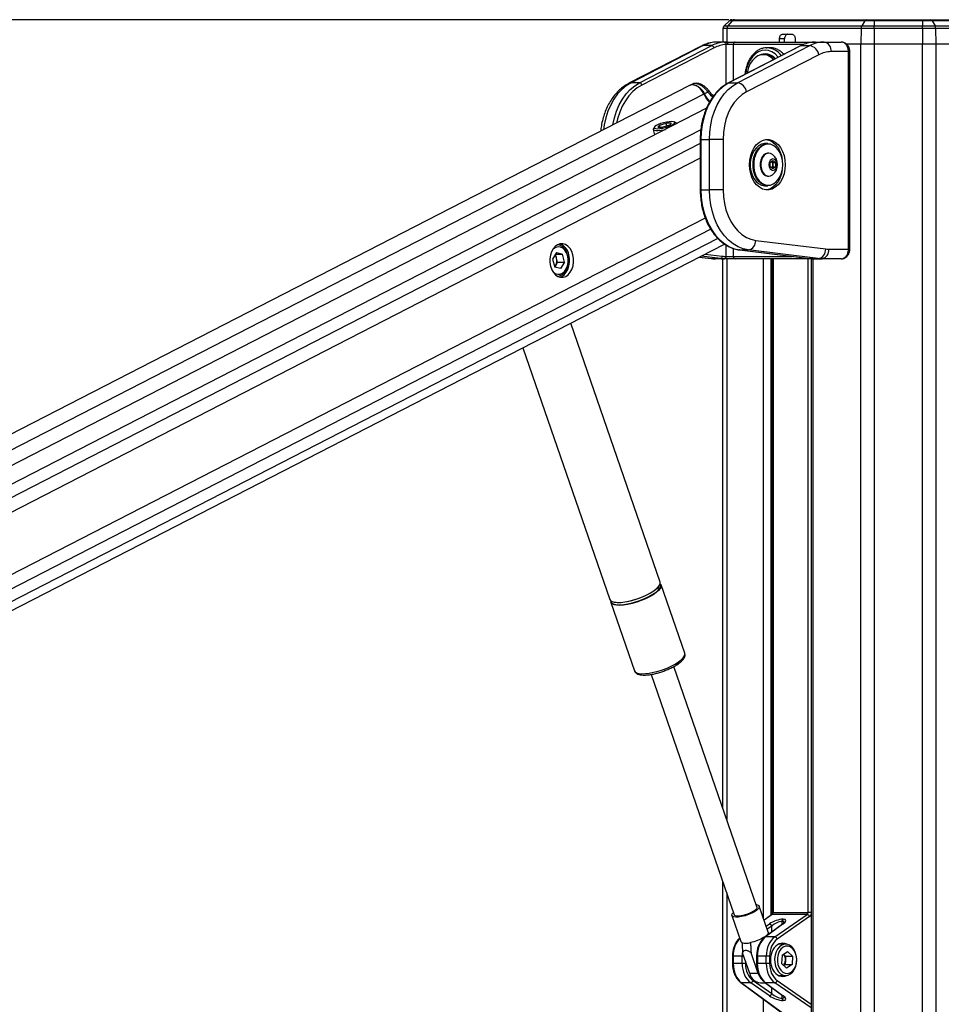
# Model space of a CAD drawing. Header units: millimetres. Extents: x 20 to 23339, y 40 to 19992.
# Tile 39 of 154: x 6050 to 6815, y 7142 to 7959. Entities that reach past the tile are written whole.
import ezdxf

# ---------------------------------------------------------------- set-up
doc = ezdxf.new("R2010")
doc.units = ezdxf.units.MM
doc.header["$LTSCALE"] = 2
doc.layers.add('COMPONENT_GEOMETRY', color=7, linetype='Continuous')
doc.styles.add('SLDTEXTSTYLE0', font='TXT', dxfattribs={"width": 0.75})
doc.dimstyles.new('SLDDIMSTYLE0', dxfattribs={"dimtxt": 100, "dimasz": 6.604, "dimexe": 0, "dimexo": 0.0625, "dimgap": 25, "dimtad": 0, "dimtih": 1, "dimtoh": 1, "dimdec": 0, "dimrnd": 1e-09, "dimzin": 12, "dimdsep": 46, "dimtxsty": 'SLDTEXTSTYLE0', "dimsah": 1, "dimcen": 0.09, "dimadec": 0, "dimazin": 3, "dimtfac": 1, "dimtdec": 0, "dimtofl": 0, "dimtmove": 0, "dimatfit": 3, "dimfxl": 1, "dimfrac": 2, "dimtolj": 1, "dimtzin": 12, "dimarcsym": 0})

# ---------------------------------------------------------------- blocks, each defined once
blk = doc.blocks.new('_D_4')
at = {"layer": 'COMPONENT_GEOMETRY', "color": 7}
for p, q in [((6638.52, 7959.49), (1620.27, 7959.49)), ((1626.62, 7959.49), (1626.62, 5191.33)), ((1426.55, 5171.02), (1396.09, 5171.02)), ((1396.09, 5171.02), (1396.09, 5012.27)), ((1826.69, 5171.02), (1857.16, 5171.02)), ((1857.16, 5171.02), (1857.16, 5012.27)), ((1396.09, 5012.27), (1426.55, 5012.27)), ((1857.16, 5012.27), (1826.69, 5012.27)), ((1626.62, 2094.49), (1626.62, 4862.65)), ((6459.75, 2094.49), (1620.27, 2094.49))]:
    blk.add_line(p, q, dxfattribs=at)
for points in [[(1626.62, 7959.49), (1625.61, 7952.89), (1627.64, 7952.89)], [(1626.62, 2094.49), (1627.64, 2101.1), (1625.61, 2101.1)]]:
    blk.add_solid(points, dxfattribs=at)
at = {"layer": 'COMPONENT_GEOMETRY', "color": 7, "char_height": 100, "attachment_point": 1, "style": 'SLDTEXTSTYLE0'}
for s, insert in [('9\'7.45"', (1426.55, 5141.18)), ('2933mm', (1353.85, 4991.56))]:
    blk.add_mtext(s, dxfattribs=dict(at, insert=insert))

msp = doc.modelspace()

# ---------------------------------------------------------------- linework, layer by layer
at = {"color": 7, "linetype": 'Continuous', "lineweight": 25}
for p, q in [((6638.98, 7958.65), (6634.53, 7954.36)), ((6634.53, 7954.36), (6637.69, 7954.36)), ((6641.39, 7958.65), (6637.69, 7954.36)), ((6637.69, 7954.36), (6748.87, 7954.36)), ((6641.39, 7958.65), (6638.98, 7958.65)), ((6641.06, 7959.49), (6643.13, 7959.49)), ((6751.33, 7958.65), (6641.39, 7958.65)), ((6643.13, 7959.49), (6752.48, 7959.49)), ((6751.33, 7958.65), (6748.87, 7954.36)), ((6748.87, 7954.36), (6759.31, 7954.36)), ((6759.31, 7958.65), (6751.33, 7958.65)), ((6752.48, 7959.49), (6759.31, 7959.49)), ((6759.31, 7959.49), (6759.31, 7958.65)), ((6759.31, 7959.49), (6799.26, 7959.49)), ((6799.26, 7958.65), (6759.31, 7958.65)), ((6759.31, 7958.65), (6759.31, 7954.36)), ((6759.31, 7952.25), (6759.31, 7954.36)), ((6759.31, 7954.36), (6799.26, 7954.36)), ((6799.26, 7959.49), (6799.26, 7958.65)), ((6799.26, 7959.49), (6806.09, 7959.49)), ((6799.26, 7958.65), (6799.26, 7954.36)), ((6807.25, 7958.65), (6799.26, 7958.65)), ((6799.26, 7952.25), (6799.26, 7954.36)), ((6799.26, 7954.36), (6809.71, 7954.36)), ((6806.09, 7959.49), (6915.45, 7959.49)), ((6807.25, 7958.65), (6809.71, 7954.36)), ((6917.19, 7958.65), (6807.25, 7958.65)), ((6809.71, 7954.36), (6920.89, 7954.36)), ((6633.62, 7952.25), (6633.42, 7940.96)), ((6636.93, 7952.25), (6633.62, 7952.25)), ((6748.36, 7952.25), (6636.93, 7952.25)), ((6683.34, 7947.49), (6690.79, 7947.49)), ((6748.36, 7952.25), (6748.24, 7939.49)), ((6759.31, 7952.25), (6748.36, 7952.25)), ((6759.31, 7952.25), (6759.31, 7939.49)), ((6799.26, 7952.25), (6759.31, 7952.25)), ((6799.26, 7952.25), (6799.26, 7939.49)), ((6810.22, 7952.25), (6799.26, 7952.25)), ((6810.22, 7952.25), (6810.34, 7939.49)), ((6921.65, 7952.25), (6810.22, 7952.25)), ((6615.52, 7937.54), (6555.54, 7906.67)), ((6617.24, 7937.94), (6557.27, 7907.07)), ((6564.34, 7907.07), (6624.31, 7937.94)), ((6624.31, 7937.94), (6617.24, 7937.94)), ((6636.72, 7940.96), (6629.34, 7940.96)), ((6636.72, 7940.96), (6643.74, 7940.96)), ((6642.18, 7938.96), (6637.5, 7938.96)), ((6698.13, 7937.84), (6638.15, 7906.97)), ((6698.56, 7937.94), (6638.59, 7907.07)), ((6643.74, 7940.96), (6708.56, 7940.96)), ((6645.66, 7907.07), (6705.63, 7937.94)), ((6680.45, 7940.96), (6680.52, 7943.56)), ((6684.76, 7943.56), (6680.52, 7943.56)), ((6684.7, 7940.96), (6684.76, 7943.56)), ((6693.62, 7943.56), (6693.62, 7940.96)), ((6698.56, 7937.94), (6705.63, 7937.94)), ((6708.56, 7940.96), (6710.34, 7940.96)), ((6710.34, 7940.96), (6717.72, 7940.96)), ((6717.72, 7940.96), (6731.74, 7940.96)), ((6735.66, 7939.49), (6748.24, 7939.49)), ((6735.83, 7939.49), (6748.24, 7939.49)), ((6748.24, 7939.49), (6759.31, 7939.49)), ((6759.31, 7939.49), (6799.26, 7939.49)), ((6799.26, 7939.49), (6810.34, 7939.49)), ((6810.34, 7939.49), (6822.89, 7939.49)), ((6626.21, 7936.06), (6566.24, 7905.19)), ((6713.22, 7930.42), (6653.25, 7899.55)), ((6669.19, 7930.46), (6667.14, 7930.46)), ((6669.58, 7936.15), (6670.11, 7936.16)), ((6672.94, 7936.16), (6670.11, 7936.16)), ((6737.84, 7932.96), (6723.38, 7932.96)), ((6737.84, 7768.96), (6737.84, 7932.96)), ((6739.01, 7768.96), (6739.01, 7932.96)), ((6605.91, 7904.86), (5404.92, 7287.66)), ((6564.34, 7907.07), (6557.27, 7907.07)), ((6608.39, 7906.02), (6606.48, 7905.13)), ((6638.59, 7907.07), (6645.66, 7907.07)), ((6621.01, 7899.43), (6618.16, 7897.96)), ((6621.66, 7900.83), (6621.64, 7900.85)), ((6619.97, 7885.97), (5429.33, 7274.09)), ((6580.96, 7871.94), (6586.41, 7873.67)), ((6590.56, 7873.67), (6586.41, 7873.67)), ((6587.04, 7871.23), (6586.41, 7873.67)), ((6590.56, 7873.67), (6589.26, 7871.94)), ((6594.63, 7873.8), (6593.23, 7874.57)), ((6595.11, 7873.2), (6595.08, 7873.3)), ((6575.71, 7868.32), (6576.87, 7863.82)), ((6576.72, 7870.33), (6575.87, 7868.98)), ((6580.96, 7871.94), (6579.66, 7870.2)), ((6579.66, 7870.2), (6583.81, 7870.2)), ((6581.4, 7870.2), (6580.96, 7871.94)), ((6589.26, 7871.94), (6583.81, 7870.2)), ((6614.74, 7860.09), (6614.74, 7818.15)), ((6615.32, 7860.09), (6615.32, 7818.15)), ((6615.32, 7860.09), (6622.39, 7860.09)), ((6622.39, 7818.15), (6622.39, 7860.09)), ((6633.71, 7860.09), (6622.39, 7860.09)), ((6633.71, 7860.09), (6633.71, 7818.15)), ((6670.9, 7856.62), (6668.64, 7856.62)), ((6671.72, 7848.62), (6671.18, 7848.62)), ((6672.95, 7840.85), (6675.07, 7842.58)), ((6672.95, 7837.39), (6672.95, 7840.85)), ((6673.97, 7841.68), (6674.99, 7840.85)), ((6674.99, 7840.85), (6677.2, 7840.85)), ((6674.99, 7840.85), (6674.99, 7839.12)), ((6675.07, 7842.58), (6677.2, 7840.85)), ((6677.2, 7840.85), (6677.2, 7837.39)), ((6675.07, 7835.65), (6672.95, 7837.39)), ((6674.99, 7837.39), (6673.97, 7836.55)), ((6674.99, 7839.12), (6674.99, 7837.39)), ((6674.99, 7837.39), (6677.2, 7837.39)), ((6677.2, 7837.39), (6675.07, 7835.65)), ((6671.18, 7829.62), (6671.72, 7829.62)), ((6615.32, 7818.15), (6622.39, 7818.15)), ((6633.71, 7818.15), (6622.39, 7818.15)), ((6668.64, 7821.62), (6670.9, 7821.62)), ((6660.82, 7776.31), (6718.93, 7769.12)), ((5589.9, 7236.12), (6635.01, 7773.21)), ((6495.4, 7766.15), (6492.2, 7760.76)), ((6495.4, 7766.15), (6500.3, 7764.93)), ((6647.47, 7768.35), (6705.59, 7761.16)), ((6647.6, 7768.34), (6647.47, 7768.35)), ((6647.6, 7768.34), (6654.67, 7768.34)), ((6647.6, 7768.34), (6705.71, 7761.15)), ((6712.78, 7761.15), (6654.67, 7768.34)), ((6721.52, 7768.96), (6737.84, 7768.96)), ((6492.2, 7760.76), (6493.9, 7754.15)), ((6495.5, 7761.62), (6494.66, 7764.89)), ((6494.68, 7764.93), (6500.3, 7764.93)), ((6496.35, 7758.31), (6494.75, 7755.62)), ((6496.35, 7758.31), (6495.5, 7761.62)), ((6496.35, 7758.31), (6502, 7758.31)), ((6502, 7758.31), (6498.8, 7752.92)), ((6502, 7758.31), (6500.3, 7764.93)), ((6613.99, 7762.4), (6623.9, 7761.18)), ((6631.46, 7761.15), (6624.39, 7761.15)), ((6634.54, 7760.96), (6627.47, 7760.96)), ((6633.39, 7305.15), (6633.39, 7760.96)), ((6634.81, 7760.96), (6634.54, 7760.96)), ((6643.74, 7760.96), (6634.81, 7760.96)), ((6635.96, 7762.96), (6636.23, 7762.96)), ((6636.23, 7762.96), (6642.18, 7762.96)), ((6708.56, 7760.96), (6643.74, 7760.96)), ((6674.59, 7760.96), (6674.59, 7218.4)), ((6705.71, 7761.15), (6705.59, 7761.16)), ((6705.71, 7761.15), (6712.78, 7761.15)), ((6706.75, 7760.96), (6706.75, 6590.02)), ((6708.79, 7760.96), (6708.56, 7760.96)), ((6708.79, 7760.96), (6715.86, 7760.96)), ((6731.74, 7760.96), (6715.86, 7760.96)), ((6494.75, 7755.62), (6493.89, 7754.18)), ((6498.8, 7752.92), (6493.9, 7754.15)), ((6581.48, 7492.63), (6507.2, 7707.52)), ((6467.39, 7687.07), (6539.61, 7478.15)), ((6601.93, 7433.47), (6582.32, 7490.21)), ((6540.45, 7475.74), (6560.06, 7419)), ((6601.97, 7433.35), (6601.93, 7433.47)), ((6602.01, 7432.89), (6601.95, 7433.27)), ((6661.84, 7222.86), (6592.84, 7422.46)), ((6595.17, 7423.8), (6597.29, 7425.25)), ((6596.01, 7424.35), (6596.38, 7424.59)), ((6560.03, 7419.11), (6560.06, 7419)), ((6574.02, 7415.95), (6643.01, 7216.35)), ((6633.39, 6590.02), (6633.39, 7244.18)), ((6671.22, 7201.97), (6663.77, 7223.53)), ((6675.18, 7218.4), (6704.36, 7218.4)), ((6641.08, 7215.69), (6648.54, 7194.13)), ((6673.9, 7216.45), (6667.77, 7211.95)), ((6703.54, 7216.62), (6674.44, 7216.62)), ((6676.69, 7197.95), (6703.54, 7216.62)), ((6705.55, 7214.83), (6678.7, 7196.16)), ((6682.81, 7210.9), (6682.59, 7210.9)), ((6683.36, 7212.68), (6683.59, 7212.68)), ((6683.19, 7208.58), (6668.44, 7197.78)), ((6683.73, 7208.75), (6668.99, 7197.95)), ((6676.69, 7197.95), (6668.99, 7197.95)), ((6685.67, 7191.96), (6679.74, 7191.96)), ((6682.65, 7182.84), (6687.1, 7185.98)), ((6691.25, 7182.1), (6687.1, 7185.98)), ((6641.54, 7181.88), (6641.54, 7176.04)), ((6649.5, 7181.88), (6642.13, 7181.88)), ((6642.13, 7181.88), (6642.13, 7176.04)), ((6649.5, 7176.04), (6649.5, 7181.88)), ((6655.84, 7167.64), (6649.9, 7184.82)), ((6662.91, 7167.64), (6656.97, 7184.82)), ((6661.57, 7181.88), (6661.57, 7176.04)), ((6669.53, 7181.88), (6662.16, 7181.88)), ((6662.16, 7181.88), (6662.16, 7176.04)), ((6672.32, 7181.88), (6669.53, 7181.88)), ((6669.53, 7176.04), (6669.53, 7181.88)), ((6672.32, 7181.88), (6672.32, 7176.04)), ((6682.65, 7182.84), (6682.35, 7175.82)), ((6685.6, 7182.1), (6683.88, 7183.71)), ((6685.44, 7178.59), (6685.29, 7175.07)), ((6685.6, 7182.1), (6685.44, 7178.59)), ((6685.6, 7182.1), (6691.25, 7182.1)), ((6691.25, 7182.1), (6690.95, 7175.07)), ((6649.5, 7176.04), (6642.13, 7176.04)), ((6652.29, 7176.04), (6649.5, 7176.04)), ((6669.53, 7176.04), (6662.16, 7176.04)), ((6672.32, 7176.04), (6669.53, 7176.04)), ((6682.35, 7175.82), (6686.5, 7171.93)), ((6685.29, 7175.07), (6684.07, 7174.21)), ((6685.29, 7175.07), (6690.95, 7175.07)), ((6690.95, 7175.07), (6686.5, 7171.93)), ((6662.91, 7167.64), (6655.84, 7167.64)), ((6658.67, 7161.75), (6674.21, 7150.95)), ((6679.74, 7165.96), (6685.67, 7165.96)), ((6648.42, 7160.14), (6685.68, 7132.84)), ((6648.96, 7159.97), (6686.97, 7132.12)), ((6656.66, 7159.97), (6648.96, 7159.97)), ((6672.2, 7149.16), (6656.66, 7159.97)), ((6664.73, 7159.79), (6668.92, 7159.79)), ((6668.44, 7160.14), (6683.19, 7149.34)), ((6668.99, 7159.97), (6683.73, 7149.16)), ((6676.69, 7159.97), (6668.99, 7159.97)), ((6682.59, 7147.02), (6682.81, 7147.02)), ((6683.59, 7145.23), (6683.36, 7145.23))]:
    msp.add_line(p, q, dxfattribs=at)
at = {"color": 8, "linetype": 'Continuous', "lineweight": 25}
for p, q in [((6636.93, 7952.25), (6636.76, 7940.96)), ((6636.23, 7905.89), (6636.23, 7938.9)), ((6700.75, 7938.96), (6642.18, 7938.96)), ((6642.18, 7938.96), (6642.18, 7909.04)), ((6748.24, 2191.49), (6748.24, 7939.49)), ((6759.31, 7939.49), (6759.31, 2191.49)), ((6799.26, 2191.49), (6799.26, 7939.49)), ((6810.34, 7939.49), (6810.34, 2191.49)), ((6739.01, 7932.96), (6737.84, 7932.96)), ((6617.76, 7897.75), (5417.26, 7280.8)), ((6615.22, 7867.99), (5443.87, 7266.02)), ((6614.74, 7856.64), (5632.67, 7351.95)), ((6615.32, 7860.09), (6614.74, 7860.09)), ((6614.74, 7844.62), (5648.46, 7348.04)), ((6615.32, 7818.15), (6614.74, 7818.15)), ((6618.92, 7794.82), (5648.2, 7295.96)), ((6623.51, 7785.45), (5525.04, 7220.94)), ((6629.4, 7777.89), (5534.94, 7215.44)), ((6636.23, 7762.96), (6636.23, 7772.42)), ((6642.18, 7769.62), (6642.18, 7762.96)), ((6739.01, 7768.96), (6737.84, 7768.96)), ((6614.04, 7762.43), (6624.39, 7761.15)), ((6631.46, 7761.15), (6615.41, 7763.13)), ((6618.83, 7764.89), (6633, 7763.14)), ((6623.9, 7761.18), (6624.39, 7761.15)), ((6636.74, 7760.96), (6636.74, 7295.46)), ((6642.18, 7762.96), (6691.02, 7762.96)), ((6667.23, 7213.52), (6667.23, 7760.96)), ((6673.4, 7760.96), (6673.4, 7216.08)), ((6675.18, 7760.96), (6675.18, 7218.4)), ((6704.36, 7218.4), (6704.36, 7760.96)), ((6708.14, 7760.96), (6708.14, 6590.02)), ((6708.52, 7760.96), (6708.56, 7760.96)), ((6636.74, 7234.49), (6636.74, 6590.02)), ((6675.18, 7218.4), (6674.59, 7218.4)), ((6706.75, 7218.4), (6704.36, 7218.4)), ((6674.44, 7216.62), (6667.83, 7211.77)), ((6682.59, 7210.9), (6682.59, 7208.14)), ((6682.81, 7208.3), (6682.81, 7210.9)), ((6669.52, 7206.89), (6672.2, 7208.75)), ((6674.21, 7206.97), (6670.41, 7204.32)), ((6674.21, 7202), (6674.21, 7206.97)), ((6641.54, 7181.88), (6642.13, 7181.88)), ((6649.5, 7181.88), (6650.91, 7181.88)), ((6652.29, 7177.89), (6652.29, 7176.04)), ((6662.16, 7181.88), (6661.57, 7181.88)), ((6641.54, 7176.04), (6642.13, 7176.04)), ((6661.57, 7176.04), (6662.16, 7176.04)), ((6678.7, 7161.75), (6706.75, 7142.25)), ((6674.21, 7150.95), (6674.21, 7155.91)), ((6706.75, 7139.06), (6676.69, 7159.97)), ((6667.23, 6590.02), (6667.23, 7146.36)), ((6682.59, 7149.78), (6682.59, 7147.02)), ((6682.81, 7147.02), (6682.81, 7149.61))]:
    msp.add_line(p, q, dxfattribs=at)
at = {"color": 8, "linetype": 'Continuous', "lineweight": 25, "flags": 128}
for points in [[(6615.52, 7937.54), (6616.18, 7937.8), (6617.24, 7937.94)], [(6708.56, 7940.96), (6708.32, 7940.92), (6708.13, 7940.83)], [(6679.59, 7928.3), (6679.24, 7928.73), (6676.9, 7931.05), (6674.31, 7932.76), (6671.55, 7933.81), (6668.7, 7934.16), (6665.85, 7933.81), (6663.09, 7932.76), (6660.5, 7931.05), (6658.15, 7928.73), (6656.13, 7925.87), (6654.49, 7922.56), (6653.28, 7918.89), (6652.54, 7914.99), (6652.47, 7914.34)], [(6557.27, 7907.07), (6553.31, 7904.64), (6549.59, 7901.54), (6546.17, 7897.82), (6543.09, 7893.54), (6540.4, 7888.77), (6538.14, 7883.56), (6536.35, 7878.01), (6535.06, 7872.18), (6534.47, 7868.14)], [(6542.11, 7872.07), (6542.13, 7872.18), (6543.43, 7878.01), (6545.22, 7883.56), (6547.47, 7888.77), (6550.16, 7893.54), (6553.24, 7897.82), (6556.66, 7901.54), (6560.38, 7904.64), (6564.34, 7907.07)], [(6566.24, 7905.19), (6562.44, 7902.86), (6558.87, 7899.88), (6555.58, 7896.31), (6552.62, 7892.21), (6550.04, 7887.62), (6547.88, 7882.62), (6546.16, 7877.29), (6545.3, 7873.71)], [(6555.54, 7906.67), (6556.2, 7906.93), (6557.27, 7907.07)], [(6638.59, 7907.07), (6638.32, 7907.04), (6638.15, 7906.97)], [(6621.01, 7899.43), (6621.34, 7899.84), (6621.56, 7900.2), (6621.68, 7900.5), (6621.7, 7900.73), (6621.66, 7900.83)], [(6596.66, 7426.24), (6598.92, 7427.97), (6600.6, 7429.66), (6601.66, 7431.23), (6602.05, 7432.64), (6601.97, 7433.35)], [(6560.06, 7419), (6560.62, 7418.12), (6561.9, 7417.29), (6563.79, 7416.75), (6566.24, 7416.52), (6569.16, 7416.6), (6572.45, 7416.98), (6576.03, 7417.67), (6579.76, 7418.63), (6583.53, 7419.84), (6587.22, 7421.25), (6590.72, 7422.82), (6593.89, 7424.5), (6596.66, 7426.24)]]:
    msp.add_lwpolyline(points, dxfattribs=at)
at = {"color": 7, "linetype": 'Continuous', "lineweight": 25, "flags": 128}
for points in [[(6636.72, 7940.96), (6636.87, 7940.92), (6637.02, 7940.81), (6637.15, 7940.62), (6637.27, 7940.37), (6637.37, 7940.07), (6637.44, 7939.72), (6637.48, 7939.35), (6637.5, 7938.96)], [(6698.56, 7937.94), (6698.29, 7937.91), (6698.13, 7937.84)], [(6675.67, 7926.28), (6675.13, 7926.86), (6672.85, 7928.71), (6670.38, 7929.91), (6667.78, 7930.44), (6665.16, 7930.26), (6662.62, 7929.38), (6660.23, 7927.83), (6658.1, 7925.68), (6656.29, 7922.99), (6654.88, 7919.87), (6653.91, 7916.43), (6653.64, 7914.94)], [(6617.76, 7897.75), (6616.38, 7900.19), (6614.65, 7902.29), (6612.68, 7903.93), (6610.59, 7904.99), (6608.53, 7905.41), (6606.62, 7905.15), (6605.91, 7904.86)], [(6606.28, 7905.02), (6607.04, 7905.35), (6608.94, 7905.6), (6611, 7905.18), (6613.09, 7904.13), (6615.06, 7902.49), (6616.79, 7900.39), (6618.16, 7897.96)], [(6638.59, 7907.07), (6634.63, 7904.64), (6630.91, 7901.54), (6627.48, 7897.82), (6624.4, 7893.54), (6621.72, 7888.77), (6619.46, 7883.56), (6617.67, 7878.01), (6616.37, 7872.18), (6615.59, 7866.18), (6615.32, 7860.09)], [(6622.39, 7860.09), (6622.66, 7866.18), (6623.44, 7872.18), (6624.74, 7878.01), (6626.53, 7883.56), (6628.79, 7888.77), (6631.48, 7893.54), (6634.55, 7897.82), (6637.98, 7901.54), (6641.7, 7904.64), (6645.66, 7907.07)], [(6653.25, 7899.55), (6649.57, 7897.25), (6646.14, 7894.26), (6643.03, 7890.64), (6640.29, 7886.46), (6637.98, 7881.79), (6636.14, 7876.72), (6634.8, 7871.35), (6633.98, 7865.77), (6633.71, 7860.09)], [(6590.96, 7874.94), (6588.97, 7874.82), (6586.67, 7874.46), (6584.24, 7873.9), (6581.88, 7873.18), (6579.78, 7872.36), (6578.12, 7871.51), (6577.02, 7870.69), (6576.58, 7869.97), (6576.83, 7869.41), (6577.74, 7869.05), (6579.26, 7868.93), (6581.25, 7869.05), (6583.55, 7869.41), (6585.98, 7869.97), (6588.34, 7870.69), (6590.44, 7871.51), (6592.1, 7872.36), (6593.2, 7873.18), (6593.64, 7873.9), (6593.39, 7874.46), (6592.47, 7874.82), (6590.96, 7874.94)], [(6595.1, 7873.19), (6594.75, 7873.73), (6594.63, 7873.8)], [(6575.87, 7868.98), (6575.79, 7868.84), (6575.78, 7868.16), (6576.49, 7867.68), (6577.85, 7867.42), (6579.78, 7867.42), (6582.12, 7867.68), (6584.71, 7868.16), (6585.82, 7868.42)], [(6685.33, 7839.12), (6685.07, 7835.26), (6684.32, 7831.53), (6683.1, 7828.06), (6681.45, 7824.97), (6679.43, 7822.36), (6677.1, 7820.32), (6674.54, 7818.92), (6671.85, 7818.21), (6669.11, 7818.21), (6666.41, 7818.92), (6663.86, 7820.32), (6661.53, 7822.36), (6659.5, 7824.97), (6657.85, 7828.06), (6656.63, 7831.53), (6655.88, 7835.26), (6655.63, 7839.12), (6655.88, 7842.98), (6656.63, 7846.7), (6657.85, 7850.17), (6659.5, 7853.26), (6661.53, 7855.88), (6663.86, 7857.92), (6666.41, 7859.32), (6669.11, 7860.03), (6671.85, 7860.03), (6674.54, 7859.32), (6677.1, 7857.92), (6679.43, 7855.88), (6681.45, 7853.26), (6683.1, 7850.17), (6684.32, 7846.7), (6685.07, 7842.98), (6685.33, 7839.12)], [(6668.64, 7856.62), (6668.01, 7856.59), (6665.54, 7856.06), (6663.19, 7854.83), (6661.06, 7852.96), (6659.25, 7850.52), (6657.82, 7847.61), (6656.83, 7844.36), (6656.33, 7840.89), (6656.33, 7837.35), (6656.83, 7833.88), (6657.82, 7830.62), (6659.25, 7827.72), (6661.06, 7825.28), (6663.19, 7823.41), (6665.54, 7822.18), (6668.01, 7821.64), (6668.64, 7821.62)], [(6670.9, 7821.62), (6670.28, 7821.64), (6667.8, 7822.18), (6665.45, 7823.41), (6663.33, 7825.28), (6661.51, 7827.72), (6660.08, 7830.62), (6659.1, 7833.88), (6658.59, 7837.35), (6658.59, 7840.89), (6659.1, 7844.36), (6660.08, 7847.61), (6661.51, 7850.52), (6663.33, 7852.96), (6665.45, 7854.83), (6667.8, 7856.06), (6670.28, 7856.59), (6670.9, 7856.62)], [(6683.28, 7839.12), (6683.03, 7842.56), (6682.3, 7845.86), (6681.11, 7848.89), (6679.52, 7851.51), (6677.58, 7853.63), (6675.38, 7855.15), (6673.02, 7856.02), (6670.57, 7856.2), (6668.15, 7855.67), (6665.86, 7854.47), (6663.78, 7852.64), (6662.01, 7850.26), (6660.61, 7847.42), (6659.65, 7844.24), (6659.16, 7840.85), (6659.16, 7837.39), (6659.65, 7834), (6660.61, 7830.82), (6662.01, 7827.98), (6663.78, 7825.6), (6665.86, 7823.76), (6668.15, 7822.56), (6670.57, 7822.04), (6673.02, 7822.21), (6675.38, 7823.08), (6677.58, 7824.61), (6679.52, 7826.72), (6681.11, 7829.35), (6682.3, 7832.37), (6683.03, 7835.68), (6683.28, 7839.12)], [(6669.42, 7860.06), (6669.73, 7860.03), (6672.42, 7859.32), (6674.98, 7857.92), (6677.31, 7855.88), (6679.33, 7853.26), (6680.98, 7850.17), (6682.2, 7846.7), (6682.9, 7843.33)], [(6671.18, 7848.62), (6670.73, 7848.6), (6668.94, 7848.07), (6667.31, 7846.88), (6665.97, 7845.11), (6665.02, 7842.9), (6664.53, 7840.41), (6664.53, 7837.82), (6665.02, 7835.33), (6665.97, 7833.12), (6667.31, 7831.36), (6668.94, 7830.17), (6670.73, 7829.64), (6671.18, 7829.62)], [(6675.1, 7847.33), (6674.81, 7847.55), (6673.09, 7848.42), (6671.26, 7848.6), (6669.47, 7848.07), (6667.85, 7846.88), (6666.51, 7845.11), (6665.56, 7842.9), (6665.07, 7840.41), (6665.07, 7837.82), (6665.56, 7835.33), (6666.51, 7833.12), (6667.85, 7831.36), (6669.47, 7830.17), (6671.26, 7829.64), (6673.09, 7829.82), (6674.81, 7830.68), (6675.1, 7830.9)], [(6678.43, 7839.12), (6678.18, 7840.94), (6677.45, 7842.48), (6676.36, 7843.51), (6675.07, 7843.87), (6673.79, 7843.51), (6672.7, 7842.48), (6671.97, 7840.94), (6671.72, 7839.12), (6671.97, 7837.3), (6672.7, 7835.76), (6673.79, 7834.73), (6675.07, 7834.37), (6676.36, 7834.73), (6677.45, 7835.76), (6678.18, 7837.3), (6678.43, 7839.12)], [(6682.9, 7834.91), (6682.2, 7831.53), (6680.98, 7828.06), (6679.33, 7824.97), (6677.31, 7822.36), (6674.98, 7820.32), (6672.42, 7818.92), (6669.73, 7818.21), (6669.42, 7818.17)], [(6615.32, 7818.15), (6615.59, 7811.98), (6616.4, 7805.91), (6617.73, 7800.03), (6619.56, 7794.42), (6621.87, 7789.17), (6624.61, 7784.37), (6627.76, 7780.08), (6631.25, 7776.37), (6635.04, 7773.3), (6639.07, 7770.92), (6643.28, 7769.26), (6647.6, 7768.34)], [(6654.67, 7768.34), (6650.35, 7769.26), (6646.14, 7770.92), (6642.11, 7773.3), (6638.32, 7776.37), (6634.83, 7780.08), (6631.68, 7784.37), (6628.94, 7789.17), (6626.63, 7794.42), (6624.8, 7800.03), (6623.47, 7805.91), (6622.66, 7811.98), (6622.39, 7818.15)], [(6633.71, 7818.15), (6633.98, 7812.5), (6634.78, 7806.96), (6636.11, 7801.61), (6637.93, 7796.57), (6640.21, 7791.92), (6642.91, 7787.75), (6645.99, 7784.13), (6649.38, 7781.13), (6653.03, 7778.8), (6656.86, 7777.18), (6660.82, 7776.31)], [(6503.1, 7746.38), (6505.09, 7747.78), (6506.8, 7749.76), (6508.16, 7752.23), (6509.1, 7755.07), (6509.57, 7758.14), (6509.54, 7761.27), (6509.02, 7764.32), (6508.04, 7767.13), (6506.63, 7769.56), (6504.89, 7771.48), (6502.88, 7772.81), (6500.71, 7773.47), (6498.49, 7773.43), (6496.34, 7772.7), (6494.35, 7771.3), (6492.64, 7769.32), (6491.27, 7766.85), (6490.34, 7764), (6489.87, 7760.94), (6489.9, 7757.81), (6490.41, 7754.76), (6491.4, 7751.95), (6492.8, 7749.52), (6494.55, 7747.6), (6496.56, 7746.27), (6498.73, 7745.61), (6500.94, 7745.65), (6503.1, 7746.38)], [(6504.68, 7763.43), (6503.76, 7765.98), (6502.42, 7768.11), (6500.74, 7769.71), (6498.84, 7770.67), (6496.83, 7770.93), (6494.83, 7770.48), (6492.98, 7769.33), (6492.1, 7768.48)], [(6504.61, 7763.98), (6503.65, 7766.68), (6502.28, 7768.99), (6500.57, 7770.79), (6498.61, 7771.99), (6496.51, 7772.52), (6495.97, 7772.54)], [(6492.1, 7750.6), (6492.59, 7750.09), (6494.39, 7748.8), (6496.37, 7748.19), (6498.39, 7748.28), (6500.33, 7749.09), (6502.06, 7750.55), (6503.49, 7752.58), (6504.51, 7755.04), (6505.07, 7757.79), (6505.13, 7760.65), (6504.68, 7763.43)], [(6495.97, 7746.54), (6496.5, 7746.56), (6498.6, 7747.08), (6500.56, 7748.28), (6502.28, 7750.08), (6503.65, 7752.39), (6504.61, 7755.09), (6505.1, 7758.02), (6505.1, 7761.04), (6504.61, 7763.98)], [(6498.02, 7745.75), (6499.71, 7746.38), (6501.69, 7747.78), (6503.41, 7749.76), (6504.77, 7752.23), (6505.71, 7755.07), (6506.17, 7758.14), (6506.15, 7761.27), (6505.63, 7764.32)], [(6582.32, 7490.21), (6582.38, 7490.01), (6582.32, 7488.7), (6581.6, 7487.2), (6580.22, 7485.57), (6578.24, 7483.85), (6575.72, 7482.11), (6572.74, 7480.39), (6569.39, 7478.76), (6565.78, 7477.26), (6562.04, 7475.95), (6558.27, 7474.86), (6554.6, 7474.03), (6551.15, 7473.49), (6548.03, 7473.26), (6545.34, 7473.34), (6543.16, 7473.73), (6541.57, 7474.41), (6540.62, 7475.37), (6540.45, 7475.74)], [(6580.36, 7488.84), (6579.27, 7487.6), (6577.31, 7485.9), (6574.82, 7484.18), (6571.88, 7482.49), (6568.57, 7480.88), (6565.01, 7479.4), (6561.31, 7478.1), (6557.59, 7477.03), (6553.97, 7476.21), (6550.57, 7475.68), (6547.49, 7475.45), (6544.83, 7475.53), (6542.68, 7475.91), (6541.11, 7476.59), (6540.99, 7476.67)], [(6576.21, 7485.39), (6578.47, 7487.13), (6580.16, 7488.81), (6581.21, 7490.38), (6581.6, 7491.79), (6581.48, 7492.63)], [(6539.61, 7478.15), (6540.18, 7477.27), (6541.45, 7476.44), (6543.35, 7475.9), (6545.79, 7475.67), (6548.71, 7475.75), (6552.01, 7476.14), (6555.58, 7476.82), (6559.31, 7477.78), (6563.09, 7478.99), (6566.78, 7480.4), (6570.27, 7481.97), (6573.45, 7483.65), (6576.21, 7485.39)], [(6540.49, 7477.1), (6540.54, 7476.38), (6541.15, 7475.31), (6542.41, 7474.49), (6544.28, 7473.96), (6546.69, 7473.73), (6549.57, 7473.81), (6552.83, 7474.19), (6556.36, 7474.87), (6560.04, 7475.81), (6563.77, 7477), (6567.41, 7478.4), (6570.86, 7479.95), (6573.99, 7481.61), (6576.72, 7483.32)], [(6661.16, 7224.83), (6661.5, 7224.78), (6662.94, 7224.38), (6663.71, 7223.67), (6663.77, 7222.71), (6663.12, 7221.55), (6661.8, 7220.27), (6659.89, 7218.95), (6657.51, 7217.67), (6654.81, 7216.51), (6651.96, 7215.55), (6649.14, 7214.84), (6646.53, 7214.43), (6644.28, 7214.35), (6642.55, 7214.6), (6641.44, 7215.16), (6641.02, 7216), (6641.32, 7217.07), (6642.31, 7218.3), (6642.33, 7218.32)], [(6661.84, 7222.86), (6661.88, 7222.37), (6661.41, 7221.35), (6660.26, 7220.2), (6658.54, 7219.01), (6656.36, 7217.86), (6653.9, 7216.85), (6651.32, 7216.03), (6648.82, 7215.49), (6646.59, 7215.24), (6644.8, 7215.32), (6643.57, 7215.72), (6643.01, 7216.35)], [(6671.22, 7201.97), (6671.23, 7201.17), (6670.59, 7200), (6669.26, 7198.71), (6667.33, 7197.38), (6664.93, 7196.09), (6662.2, 7194.92), (6659.33, 7193.96), (6656.48, 7193.26)], [(6649.41, 7193.26), (6648.61, 7193.96), (6648.54, 7194.13)], [(6690.74, 7189.8), (6688.84, 7191.16), (6686.76, 7191.87), (6684.63, 7191.87), (6682.55, 7191.19), (6680.64, 7189.84), (6679, 7187.91), (6677.72, 7185.49), (6676.87, 7182.72), (6676.49, 7179.75), (6676.61, 7176.74), (6677.22, 7173.84), (6678.28, 7171.22), (6679.74, 7169.02), (6681.52, 7167.36), (6683.52, 7166.32), (6685.64, 7165.96), (6687.76, 7166.3), (6689.77, 7167.32), (6691.56, 7168.98), (6693.03, 7171.16), (6694.1, 7173.77), (6694.72, 7176.66), (6694.85, 7179.68), (6694.48, 7182.65), (6693.64, 7185.43), (6692.37, 7187.85), (6690.74, 7189.8)], [(6691.25, 7188.46), (6689.44, 7189.73), (6687.46, 7190.32), (6685.44, 7190.19), (6683.51, 7189.36), (6681.78, 7187.88), (6680.37, 7185.83), (6679.36, 7183.36), (6678.82, 7180.6), (6678.78, 7177.75), (6679.25, 7174.96), (6680.19, 7172.43), (6681.54, 7170.31), (6683.23, 7168.74), (6685.14, 7167.8), (6687.15, 7167.57), (6689.14, 7168.05), (6690.99, 7169.22), (6692.57, 7171), (6693.79, 7173.28), (6694.57, 7175.91), (6694.86, 7178.74), (6694.64, 7181.58), (6693.94, 7184.26), (6692.78, 7186.6), (6691.25, 7188.46)], [(6665.39, 7163.12), (6664.1, 7165), (6662.91, 7167.64)]]:
    msp.add_lwpolyline(points, dxfattribs=at)
at = {"color": 7, "linetype": 'Continuous', "lineweight": 25}
for centre, radius, start, end in [((6636.62, 7952.2), 3, 134, 179), ((6640.23, 7952.24), 3.31, 140.3072, 179.88959), ((6641.06, 7956.49), 3, 90, 134), ((6643.17, 7957.19), 2.3, 91.11663, 140.65389), ((6752.77, 7952.3), 4.41, 152.2491, 180.66965), ((6752.64, 7958.07), 1.43, 96.12022, 156.09848), ((6805.94, 7958.07), 1.43, 23.90152, 83.87978), ((6805.81, 7952.3), 4.41, 359.33035, 27.7509), ((6629.48, 7914.62), 26.34, 90.31718, 117.6867), ((6636.64, 7914.36), 26.61, 94.08173, 117.59839), ((6623.92, 7935.65), 2.33, 10.31988, 80.24189), ((6638.05, 7913.42), 25.55, 94.08173, 117.59839), ((6634.38, 7939.09), 1.85, 354.41372, 78.67005), ((6643.99, 7939.15), 1.82, 97.87436, 186.14266), ((6710.89, 7914.36), 26.61, 94.08173, 117.59839), ((6717.87, 7914.62), 26.34, 90.31718, 117.6867), ((6704.05, 7928.75), 9.32, 10.31988, 80.24189), ((6716.31, 7933.96), 7.14, 351.95053, 78.57825), ((6668.74, 7919.91), 11.17, 40.13612, 118.24545), ((6668.97, 7919.34), 11.12, 43.44816, 88.8665), ((6723.5, 7910.83), 22.12, 90.31718, 117.6867), ((6563.95, 7904.77), 2.33, 10.31988, 80.24189), ((6644.08, 7897.88), 9.32, 10.31988, 80.24189), ((6638.59, 7907.18), 22.86, 204.3527, 225.13169), ((6639.06, 7907.43), 22.95, 204.37047, 224.44425), ((6671.6, 7839.25), 3.39, 357.68056, 45.67538), ((6668.35, 7839.12), 10.63, 0, 50.61067), ((6671.6, 7838.98), 3.39, 314.32462, 2.31944), ((6668.35, 7839.12), 10.63, 309.38933, 0), ((6653.18, 7775.84), 7.65, 281.21251, 3.47479), ((6494.33, 7762.5), 11.44, 9.1476, 71.19362), ((6711.29, 7768.65), 7.65, 281.21251, 3.47479), ((6714.45, 7767.96), 7.14, 281.42175, 8.04947), ((6721.52, 7790.03), 21.07, 262.93872, 269.9947), ((6489.13, 7760.08), 6.55, 13.58989, 38.79815), ((6487.66, 7759.55), 8.1, 330.96112, 14.78242), ((6627.48, 7786.04), 25.09, 262.93872, 269.9947), ((6631.09, 7763.02), 1.91, 281.21251, 3.47479), ((6634.55, 7786.04), 25.09, 262.93872, 269.9947), ((6635.96, 7787.04), 24.08, 262.93872, 269.9947), ((6634.19, 7762.71), 1.79, 281.42175, 8.04947), ((6634.46, 7762.71), 1.79, 281.42175, 8.04947), ((6643.99, 7762.76), 1.82, 173.85734, 262.12564), ((6708.79, 7786.04), 25.09, 262.93872, 269.9947), ((6715.86, 7786.04), 25.09, 262.93872, 269.9947), ((6490.26, 7758.23), 5.18, 313.35587, 329.82099), ((6579.78, 7489.72), 2.27, 348.5495, 40.23726), ((6684.78, 7211), 2.19, 130.13038, 182.82489), ((6685, 7211), 2.19, 130.13038, 182.82489), ((6703.09, 7214.08), 2.58, 16.96844, 79.90044), ((6671.75, 7206.21), 2.58, 16.96844, 79.90044), ((6676.24, 7195.41), 2.58, 16.96844, 79.90044), ((6652.95, 7205.57), 12.82, 253.98684, 286.01316), ((6678.16, 7179.12), 7.31, 355.81042, 38.73898), ((6678.22, 7178.74), 7.23, 322.35912, 358.8057), ((6665.93, 7170.11), 10.39, 193.74988, 263.37457), ((6656.21, 7162.51), 2.58, 280.09956, 343.03156), ((6676.24, 7162.51), 2.58, 280.09956, 343.03156), ((6671.75, 7151.7), 2.58, 280.09956, 343.03156), ((6684.78, 7146.91), 2.19, 177.17511, 229.86962), ((6685, 7146.91), 2.19, 177.17511, 229.86962)]:
    msp.add_arc(centre, radius, start, end, dxfattribs=at)
at = {"color": 8, "linetype": 'Continuous', "lineweight": 25}
for centre, radius, start, end in [((6669.35, 7920.52), 15.66, 35.41939, 87.2019), ((6613.71, 7906.71), 9.82, 294.37006, 296.99), ((6571.45, 7493.32), 11.3, 297.80027, 338.98707), ((6674.43, 7215.7), 0.917, 89.37969, 125.70539), ((6683.72, 7207.83), 0.917, 89.37969, 125.70539), ((6668.98, 7197.03), 0.917, 89.38035, 125.67966), ((6648.95, 7160.88), 0.917, 234.33741, 270.61921), ((6668.98, 7160.88), 0.917, 234.33741, 270.61921), ((6683.72, 7150.08), 0.917, 234.29461, 270.62031)]:
    msp.add_arc(centre, radius, start, end, dxfattribs=at)
at = {"color": 7, "linetype": 'Continuous', "lineweight": 25}
for centre, major_axis, ratio, start_param, end_param in [((6673.84, 7218.4), (0, 2), 0.670074, 3.608804, 4.712389), ((6702.87, 7218.4), (0, 2), 0.744139, 3.608804, 4.712389), ((6677.71, 7208.65), (7.94, 3.19), 0.312033, 0.660801, 2.205418), ((6678.34, 7206.86), (5.87, 3.39), 0.37303, 0.572968, 2.117585), ((6677.93, 7208.65), (7.94, 3.19), 0.312033, 5.39937, 6.943987), ((6674.59, 7181.88), (0, 18), 0.690648, 0.467212, 1.570796), ((6682.55, 7181.88), (0, 18), 0.723566, 0.467212, 1.570796), ((6683.93, 7181.88), (0, 16), 0.725623, 0.467212, 1.570796), ((6683.1, 7178.96), (0, 13.8), 0.725623, 5.927229, 9.780734), ((6654.56, 7176.04), (0, 18), 0.690648, 1.570796, 2.674381), ((6662.53, 7176.04), (0, 18), 0.723566, 1.570796, 2.674381), ((6663.9, 7176.04), (0, 16), 0.725623, 1.570796, 2.674381), ((6674.59, 7176.04), (0, 18), 0.690648, 1.570796, 2.674381), ((6682.55, 7176.04), (0, 18), 0.723566, 1.570796, 2.674381), ((6683.93, 7176.04), (0, 16), 0.725623, 1.570796, 2.674381), ((6677.71, 7149.27), (7.94, -3.19), 0.312033, 4.077767, 5.622384), ((6678.34, 7151.05), (5.87, -3.39), 0.37303, 4.165601, 5.710217), ((6677.93, 7149.27), (7.94, -3.19), 0.312033, 5.622384, 7.167)]:
    msp.add_ellipse(centre, major_axis=major_axis, ratio=ratio, start_param=start_param, end_param=end_param, dxfattribs=at)
at = {"color": 8, "linetype": 'Continuous', "lineweight": 25}
for centre, major_axis, ratio, start_param, end_param in [((6678.57, 7206.86), (5.87, 3.39), 0.37303, 6.18073, 6.856154), ((6704.25, 7218.4), (0, 4), 0.725623, 3.608804, 4.184056), ((6654.56, 7181.88), (0, 18), 0.690648, 0.593003, 1.570796), ((6662.53, 7181.88), (0, 18), 0.723566, 1.328811, 1.570796), ((6678.57, 7151.05), (5.87, -3.39), 0.37303, 5.710217, 6.485387)]:
    msp.add_ellipse(centre, major_axis=major_axis, ratio=ratio, start_param=start_param, end_param=end_param, dxfattribs=at)
at = {"color": 7, "linetype": 'Continuous', "lineweight": 25}
for points, knots in [([(6680.52, 7943.56), (6680.56, 7944.01), (6680.64, 7944.91), (6681.15, 7946.09), (6681.87, 7946.98), (6682.65, 7947.43), (6683.15, 7947.47), (6683.34, 7947.49)], [0, 0, 0, 0, 0.217051, 0.434103, 0.651134, 0.868186, 1, 1, 1, 1]), ([(6687.58, 7947.49), (6687.27, 7947.45), (6686.64, 7947.36), (6685.8, 7946.67), (6685.16, 7945.65), (6684.83, 7944.55), (6684.78, 7943.83), (6684.76, 7943.56)], [0, 0, 0, 0, 0.217104, 0.434209, 0.651287, 0.868327, 1, 1, 1, 1]), ([(6690.79, 7947.49), (6691.11, 7947.45), (6691.75, 7947.36), (6692.61, 7946.67), (6693.25, 7945.65), (6693.58, 7944.55), (6693.61, 7943.83), (6693.62, 7943.56)], [0, 0, 0, 0, 0.217103, 0.434207, 0.651285, 0.868325, 1, 1, 1, 1]), ([(6629.34, 7940.96), (6628.46, 7940.93), (6626.15, 7940.87), (6622.45, 7940.23), (6618.71, 7939.07), (6616.46, 7937.99), (6615.52, 7937.54)], [0, 0, 0, 0, 0.185339, 0.485252, 0.785405, 1, 1, 1, 1]), ([(6634.75, 7940.9), (6634.82, 7940.91), (6635.03, 7940.92), (6635.41, 7940.94), (6635.9, 7940.95), (6636.35, 7940.96), (6636.62, 7940.96), (6636.72, 7940.96)], [0, 0, 0, 0, 0.122193, 0.36779, 0.617695, 0.872055, 1, 1, 1, 1]), ([(6637.5, 7938.96), (6637.27, 7938.96), (6636.8, 7938.95), (6636.42, 7938.92), (6636.23, 7938.9)], [0, 0, 0, 0, 0.4903923, 1, 1, 1, 1]), ([(6710.34, 7940.96), (6710.26, 7940.96), (6710.09, 7940.96), (6709.78, 7940.95), (6709.41, 7940.93), (6709.14, 7940.91), (6708.99, 7940.9)], [0, 0, 0, 0, 0.244552, 0.491194, 0.744455, 1, 1, 1, 1]), ([(6737.84, 7932.96), (6737.83, 7933.4), (6737.8, 7934.06), (6737.66, 7934.93), (6737.51, 7935.58), (6737.32, 7936.2), (6737.1, 7936.79), (6736.84, 7937.37), (6736.44, 7938.09), (6735.97, 7938.74), (6735.45, 7939.31), (6735.03, 7939.7), (6734.59, 7940.04), (6734.13, 7940.32), (6733.65, 7940.56), (6733.2, 7940.73), (6732.68, 7940.87), (6732.21, 7940.95), (6731.86, 7940.95), (6731.74, 7940.96)], [0, 0, 0, 0, 0.1045926, 0.1582385, 0.2122731, 0.2645111, 0.317107, 0.3702561, 0.4241622, 0.5292297, 0.5825428, 0.6366151, 0.6893275, 0.7424035, 0.7966243, 0.8512401, 0.888234, 0.9625968, 1, 1, 1, 1]), ([(6739, 7932.95), (6739.01, 7932.98), (6739.07, 7933.77), (6738.76, 7935.35), (6737.88, 7937.48), (6736.46, 7939.2), (6734.71, 7940.35), (6733.1, 7940.94), (6732.09, 7940.89), (6731.74, 7940.87)], [0, 0, 0, 0, 0.0076164, 0.1935128, 0.3833476, 0.5751636, 0.7441588, 0.9103229, 1, 1, 1, 1]), ([(6669.54, 7936.1), (6668.73, 7936.04), (6666.95, 7935.92), (6664.28, 7934.97), (6661.59, 7933.44), (6659.12, 7931.34), (6656.92, 7928.73), (6655.05, 7925.66), (6653.54, 7922.22), (6652.49, 7918.49), (6651.94, 7915.71), (6651.87, 7914.21), (6651.87, 7914.03)], [0, 0, 0, 0, 0.089963, 0.199169, 0.30892, 0.419775, 0.531781, 0.644628, 0.757935, 0.871413, 0.984911, 1, 1, 1, 1]), ([(6684.17, 7930.65), (6683.64, 7931.23), (6682.31, 7932.68), (6679.84, 7934.35), (6676.94, 7935.62), (6674.59, 7936.19), (6673.28, 7936.1), (6672.95, 7936.08)], [0, 0, 0, 0, 0.16379, 0.412411, 0.668258, 0.916566, 1, 1, 1, 1]), ([(6555.54, 7906.67), (6554.76, 7906.24), (6552.66, 7905.09), (6549.43, 7902.75), (6545.95, 7899.55), (6542.77, 7895.83), (6539.92, 7891.65), (6537.44, 7887.06), (6535.37, 7882.12), (6533.75, 7876.89), (6532.6, 7871.8), (6532.22, 7868.41), (6532.04, 7866.9)], [0, 0, 0, 0, 0.061411, 0.164857, 0.269184, 0.374776, 0.481378, 0.588671, 0.696363, 0.804227, 0.912119, 1, 1, 1, 1]), ([(6621.01, 7899.43), (6620.73, 7899.85), (6620.28, 7900.52), (6619.39, 7901.61), (6618.55, 7902.5), (6617.67, 7903.3), (6616.78, 7904.02), (6615.87, 7904.66), (6614.95, 7905.2), (6614.02, 7905.66), (6613.11, 7906.02), (6612.21, 7906.27), (6611.32, 7906.44), (6610.47, 7906.49), (6609.67, 7906.42), (6609.1, 7906.29), (6608.67, 7906.16), (6608.45, 7906.05), (6608.39, 7906.02)], [0, 0, 0, 0, 0.086519, 0.136994, 0.239537, 0.291724, 0.340202, 0.438623, 0.488674, 0.536368, 0.633212, 0.682468, 0.731115, 0.829996, 0.880343, 0.931287, 0.982603, 1, 1, 1, 1]), ([(6621.6, 7900.82), (6621.45, 7901.05), (6620.8, 7902), (6619.25, 7903.45), (6617.06, 7905.04), (6614.75, 7906.13), (6612.49, 7906.7), (6610.43, 7906.66), (6609.03, 7906.41), (6608.45, 7906.04), (6608.4, 7906.01)], [0, 0, 0, 0, 0.052667, 0.219537, 0.387316, 0.557165, 0.711608, 0.854808, 0.989129, 1, 1, 1, 1]), ([(6638.15, 7906.97), (6637.47, 7906.6), (6635.53, 7905.54), (6632.48, 7903.35), (6629.1, 7900.25), (6626, 7896.63), (6623.21, 7892.54), (6620.76, 7888.04), (6618.7, 7883.19), (6617.04, 7878.04), (6615.81, 7872.67), (6615.02, 7867.14), (6614.76, 7862.92), (6614.74, 7860.56), (6614.74, 7860.09)], [0, 0, 0, 0, 0.0496561, 0.1415497, 0.2337101, 0.3261916, 0.4189003, 0.5117464, 0.6046609, 0.6975945, 0.7905236, 0.8834437, 0.9763592, 1, 1, 1, 1]), ([(6625.81, 7896.2), (6625.67, 7896.33), (6624.71, 7897.18), (6623.28, 7898.77), (6622.16, 7900.22), (6621.68, 7900.84)], [0, 0, 0, 0, 0.093132, 0.613876, 1, 1, 1, 1]), ([(6614.74, 7818.15), (6614.75, 7817.16), (6614.79, 7814.29), (6615.2, 7809.56), (6616.11, 7804.07), (6617.46, 7798.75), (6619.23, 7793.67), (6621.41, 7788.9), (6623.96, 7784.5), (6626.86, 7780.52), (6630.07, 7777.01), (6633.55, 7774.05), (6637.22, 7771.62), (6639.8, 7770.51), (6641.08, 7769.96)], [0, 0, 0, 0, 0.045984, 0.13286, 0.219789, 0.306751, 0.393752, 0.480796, 0.567875, 0.654956, 0.741985, 0.828882, 0.915545, 1, 1, 1, 1]), ([(6641.08, 7769.96), (6641.1, 7769.95), (6642.41, 7769.34), (6644.57, 7768.81), (6646.7, 7768.47), (6647.47, 7768.35)], [0, 0, 0, 0, 0.013637, 0.640079, 1, 1, 1, 1]), ([(6731.74, 7760.96), (6732.08, 7760.98), (6732.77, 7761.02), (6733.77, 7761.38), (6734.73, 7761.94), (6735.59, 7762.71), (6736.35, 7763.66), (6736.96, 7764.76), (6737.43, 7765.98), (6737.7, 7767.12), (6737.82, 7768.12), (6737.83, 7768.68), (6737.84, 7768.96)], [0, 0, 0, 0, 0.107008, 0.217164, 0.324349, 0.434707, 0.54168, 0.651826, 0.757863, 0.867007, 0.933137, 1, 1, 1, 1]), ([(6731.75, 7760.97), (6731.79, 7760.97), (6732.5, 7760.89), (6733.9, 7761.24), (6735.72, 7762.13), (6737.23, 7763.56), (6738.33, 7765.37), (6738.95, 7767.23), (6738.95, 7768.46), (6738.95, 7768.96)], [0, 0, 0, 0, 0.010437, 0.183408, 0.354531, 0.525162, 0.699385, 0.879019, 1, 1, 1, 1]), ([(6623.9, 7761.18), (6624.78, 7761.09), (6625.97, 7760.97), (6627.16, 7760.96), (6627.47, 7760.96)], [0, 0, 0, 0, 0.738034, 1, 1, 1, 1]), ([(6591.82, 6612.47), (6385.14, 6725.29), (5990.82, 6940.55), (5458.3, 7231.57), (5063.47, 7447.73), (4787.38, 7599.42), (4635.48, 7683.21), (4552.76, 7729.14), (4538.7, 7736.95)], [0, 0, 0, 0, 0.301545, 0.575336, 0.777328, 0.878324, 0.97932, 1, 1, 1, 1]), ([(6596.38, 7424.59), (6596.79, 7424.89), (6598.01, 7425.75), (6599.68, 7427.22), (6601.13, 7428.93), (6601.95, 7430.58), (6602.26, 7432.05), (6602.03, 7432.9), (6601.94, 7433.23)], [0, 0, 0, 0, 0.109628, 0.323853, 0.543246, 0.73261, 0.894656, 1, 1, 1, 1]), ([(6587.01, 7419.7), (6587.6, 7419.94), (6589.32, 7420.63), (6591.95, 7421.92), (6594.36, 7423.25), (6595.6, 7424.08), (6596.01, 7424.35)], [0, 0, 0, 0, 0.172992, 0.504005, 0.836471, 1, 1, 1, 1]), ([(6560.05, 7419.2), (6560.06, 7419.1), (6560.15, 7418.48), (6560.89, 7417.51), (6562.13, 7416.53), (6563.79, 7415.85), (6565.94, 7415.44), (6568.62, 7415.34), (6571.68, 7415.55), (6574.97, 7416.05), (6578.42, 7416.81), (6581.93, 7417.82), (6584.83, 7418.8), (6586.48, 7419.48), (6587.01, 7419.7)], [0, 0, 0, 0, 0.01487, 0.091909, 0.167928, 0.252481, 0.350892, 0.455127, 0.557092, 0.657211, 0.756289, 0.85483, 0.953146, 1, 1, 1, 1]), ([(5436.47, 7258.52), (5540.43, 7201.78), (5679.05, 7126.12), (5886.93, 7012.69), (6060.15, 6918.18), (6257.49, 6810.53), (6444.29, 6708.62), (6561.81, 6644.52), (6620.57, 6612.47)], [0, 0, 0, 0, 0.263323, 0.351097, 0.526646, 0.702194, 0.851097, 1, 1, 1, 1]), ([(6674.59, 7218.4), (6674.59, 7218.22), (6674.57, 7217.8), (6674.41, 7217.18), (6674.15, 7216.69), (6673.97, 7216.5), (6673.91, 7216.45), (6673.9, 7216.45)], [0, 0, 0, 0, 0.186833, 0.446091, 0.701088, 0.949741, 1, 1, 1, 1]), ([(6672.16, 7200.5), (6672.08, 7200.6), (6671.75, 7201.03), (6671.43, 7201.45), (6671.18, 7201.76)], [0, 0, 0, 0, 0.250106, 1, 1, 1, 1]), ([(6684.57, 7209.88), (6684.57, 7209.89), (6684.58, 7209.9), (6684.18, 7209.35), (6683.55, 7208.86), (6683.19, 7208.58)], [0, 0, 0, 0, 0.212854, 0.55548, 1, 1, 1, 1]), ([(6647.53, 7197.04), (6647.43, 7196.96), (6646.63, 7196.31), (6645.31, 7194.71), (6643.74, 7192.14), (6642.56, 7189.17), (6641.81, 7186), (6641.56, 7183.52), (6641.54, 7182.17), (6641.54, 7181.88)], [0, 0, 0, 0, 0.025613, 0.210308, 0.396748, 0.584685, 0.77304, 0.951825, 1, 1, 1, 1]), ([(6668.44, 7197.78), (6668.04, 7197.46), (6666.93, 7196.58), (6665.33, 7194.73), (6663.77, 7192.14), (6662.59, 7189.17), (6661.84, 7186), (6661.59, 7183.52), (6661.57, 7182.17), (6661.57, 7181.88)], [0, 0, 0, 0, 0.095876, 0.267253, 0.440249, 0.614634, 0.789406, 0.955299, 1, 1, 1, 1]), ([(6649.41, 7193.26), (6649.47, 7192.26), (6649.62, 7189.44), (6649.79, 7186.64), (6649.9, 7184.82)], [0, 0, 0, 0, 0.355137, 1, 1, 1, 1]), ([(6649.9, 7184.82), (6650.1, 7185.18), (6650.53, 7185.94), (6651.49, 7186.8), (6652.83, 7187.07), (6654.55, 7186.57), (6655.92, 7185.68), (6656.78, 7184.98), (6656.97, 7184.82)], [0, 0, 0, 0, 0.160414, 0.343899, 0.529303, 0.689128, 0.932103, 1, 1, 1, 1]), ([(6656.48, 7193.26), (6656.54, 7192.26), (6656.69, 7189.44), (6656.86, 7186.64), (6656.97, 7184.82)], [0, 0, 0, 0, 0.355137, 1, 1, 1, 1]), ([(6641.54, 7176.04), (6641.55, 7175.44), (6641.59, 7173.71), (6642, 7170.88), (6642.91, 7167.71), (6644.25, 7164.82), (6645.93, 7162.38), (6647.39, 7160.91), (6648.25, 7160.26), (6648.42, 7160.14)], [0, 0, 0, 0, 0.09342, 0.268334, 0.443824, 0.619897, 0.796551, 0.96057, 1, 1, 1, 1]), ([(6661.57, 7176.04), (6661.58, 7175.44), (6661.62, 7173.71), (6662.03, 7170.88), (6662.94, 7167.71), (6664.27, 7164.82), (6665.96, 7162.38), (6667.42, 7160.91), (6668.28, 7160.26), (6668.44, 7160.14)], [0, 0, 0, 0, 0.09342, 0.268334, 0.443824, 0.619897, 0.796551, 0.96057, 1, 1, 1, 1]), ([(6683.19, 7149.34), (6683.41, 7149.17), (6683.95, 7148.75), (6684.47, 7148.25), (6684.62, 7147.88), (6684.6, 7147.98), (6684.6, 7147.98)], [0, 0, 0, 0, 0.255934, 0.645365, 0.979953, 1, 1, 1, 1])]:
    msp.add_open_spline(points, degree=3, knots=knots, dxfattribs=at)
at = {"color": 8, "linetype": 'Continuous', "lineweight": 25}
msp.add_open_spline([(6625.16, 7895.25), (6625.08, 7895.3), (6623.51, 7896.47), (6622.23, 7897.99), (6621.01, 7899.43)], degree=3, knots=[0, 0, 0, 0, 0.048287, 1, 1, 1, 1], dxfattribs=at)

# ---------------------------------------------------------------- dimensions: what is measured, and where the dimension line sits
at = {"layer": 'COMPONENT_GEOMETRY', "color": 7}
dim = msp.add_linear_dim(base=(1626.62, 7959.49), p1=(6462.29, 2094.49), p2=(6641.06, 7959.49), angle=90, dimstyle='SLDDIMSTYLE0', dxfattribs=at)
dim.commit()
dim.dimension.update_dxf_attribs({"geometry": '_D_4', "text_midpoint": (1626.62, 5026.99), "dimtype": 160})

doc.saveas('drawing.dxf')
